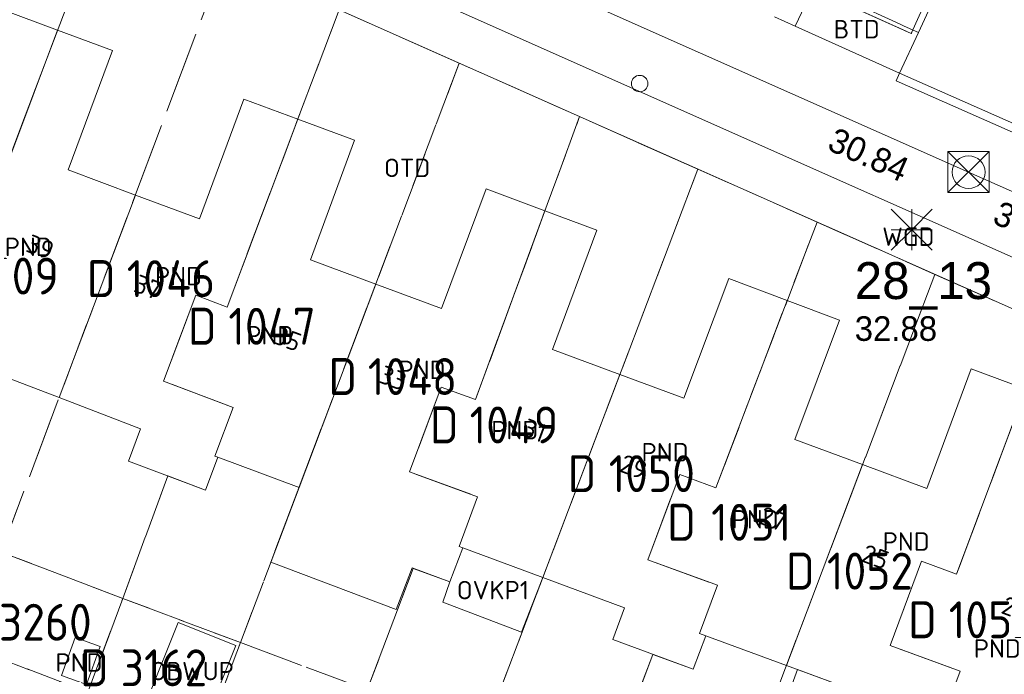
# Model space of a CAD drawing. Header units: metres. Extents: x 207644 to 210135, y 370459 to 373417.
# Tile 95 of 256: x 208262 to 208310, y 371782 to 371814. Entities that reach past the tile are written whole.
import ezdxf
from ezdxf.enums import TextEntityAlignment as Align

# ---------------------------------------------------------------- set-up
doc = ezdxf.new("R2010")
doc.units = ezdxf.units.M
doc.linetypes.add('HIDDEN2', pattern=[4.7625, 3.175, -1.5875])
for name, color, linetype in [('BTD', 7, 'Continuous'), ('combi_kolk', 7, 'Continuous'), ('CON_BxH800x800mm', 7, 'Continuous'), ('GB', 1, 'Continuous'), ('GB07', 1, 'Continuous'), ('GB11', 1, 'Continuous'), ('INV_BxH800x800mm', 7, 'Continuous'), ('KAD_perceelnummer', 212, 'Continuous'), ('KAD_sectie', 212, 'Continuous'), ('KAD_Vastgesteld_Perceel', 212, 'Continuous'), ('NAR', 7, 'Continuous'), ('NLV_inspectieput', 7, 'Continuous'), ('NNR_inspectieput', 7, 'Continuous'), ('NOD_inspectieput', 7, 'Continuous'), ('OBWUP', 7, 'Continuous'), ('OTD', 7, 'Continuous'), ('OVKP1', 7, 'Continuous'), ('PND', 7, 'Continuous'), ('WGD', 7, 'Continuous')]:
    doc.layers.add(name, color=color, linetype=linetype)
for name, color, linetype, lineweight in [('GIMGMV', 7, 'Continuous', 25), ('GMV', 7, 'Continuous', 25), ('GP1', 7, 'Continuous', 30), ('Q21_lantaarnpaal', 1, 'Continuous', 0), ('Q28_rioolput', 153, 'Continuous', 0)]:
    doc.layers.add(name, color=color, linetype=linetype, lineweight=lineweight)
doc.styles.add('ISO', font='isocpeur.ttf', dxfattribs={"height": 1})
doc.styles.add('ISOCP', font='ISOCP.shx', dxfattribs={"height": 1.8})

# ---------------------------------------------------------------- blocks, each defined once
blk = doc.blocks.new('ACMAP_ANN_TEMPLATE_Vastgesteld_Perceelnummer')
at = {"layer": 'KAD_perceelnummer', "style": 'ISOCP'}
blk.add_attdef('Perceelnummer', text='', height=1.8, dxfattribs=at).set_placement((0, 0), align=Align.MIDDLE)
at = {"layer": 'KAD_sectie', "style": 'ISOCP'}
blk.add_attdef('sectie', text='', height=1.8, dxfattribs=at).set_placement((-2.7, 0), align=Align.MIDDLE_RIGHT)
blk = doc.blocks.new('Q21')
for p, q in [((-1, 1), (0, 0)), ((0, 1), (0, 0)), ((0, 0), (1, 1)), ((-1, 0), (0, 0)), ((-1, -1), (0, 0)), ((0, 0), (1, 0)), ((0, 0), (0, -1)), ((0, 0), (1, -1))]:
    blk.add_line(p, q)
blk = doc.blocks.new('Q28')
at = {"linetype": 'Continuous'}
for p, q in [((-1, -1), (1, 1)), ((-1, 1), (1, -1))]:
    blk.add_line(p, q, dxfattribs=at)
blk.add_lwpolyline([(1, 1), (1, -1), (-1, -1), (-1, 1)], close=True)

msp = doc.modelspace()

# ---------------------------------------------------------------- linework, layer by layer
at = {"layer": 'combi_kolk', "color": 253, "lineweight": 13}
msp.add_circle((208292.68, 371810.63), 0.4, dxfattribs=at)
at = {"layer": 'CON_BxH800x800mm', "color": 253, "linetype": 'Continuous', "lineweight": 13}
for points in [[(208308.71, 371806.31), (208251.79, 371831.6)], [(208364.08, 371781.82), (208308.71, 371806.31)]]:
    msp.add_lwpolyline(points, dxfattribs=at)
at = {"layer": 'GB', "color": 253, "linetype": 'Continuous', "lineweight": 13}
for points in [[(208264.31, 371813.236), (208261.558, 371814.253)], [(208266.98, 371812.249), (208264.31, 371813.236)], [(208264.824, 371806.415), (208266.98, 371812.249)], [(208271.23, 371804.027), (208273.381, 371809.863)], [(208273.381, 371809.863), (208276.02, 371808.89)], [(208278.786, 371807.87), (208276.02, 371808.89)], [(208276.634, 371802.034), (208278.786, 371807.87)], [(208268.101, 371805.193), (208264.824, 371806.415)], [(208285.19, 371805.49), (208283.027, 371799.658)], [(208288.064, 371804.424), (208285.19, 371805.49)], [(208268.101, 371805.193), (208271.23, 371804.027)], [(208288.064, 371804.424), (208290.596, 371803.484)], [(208290.596, 371803.484), (208288.433, 371797.653)], [(208279.82, 371800.85), (208276.634, 371802.034)], [(208294.838, 371795.293), (208297.018, 371801.119)], [(208297.018, 371801.119), (208299.87, 371800.051)], [(208283.027, 371799.658), (208279.82, 371800.85)], [(208299.87, 371800.051), (208302.425, 371799.095)], [(208302.425, 371799.095), (208300.245, 371793.27)], [(208288.433, 371797.653), (208291.718, 371796.442)], [(208264.385, 371795.312), (208260.327, 371796.861)], [(208306.681, 371790.883), (208308.842, 371796.715)], [(208308.842, 371796.715), (208311.503, 371795.729)], [(208291.718, 371796.442), (208294.838, 371795.293)], [(208264.385, 371795.312), (208268.357, 371793.795)], [(208268.357, 371793.795), (208267.771, 371792.22)], [(208300.245, 371793.27), (208303.547, 371792.045)], [(208271.515, 371790.807), (208272.115, 371792.409)], [(208276.077, 371790.928), (208272.115, 371792.409)], [(208267.771, 371792.22), (208271.515, 371790.807)], [(208303.547, 371792.045), (208306.681, 371790.883)], [(208276.077, 371790.928), (208274.702, 371787.283)], [(208284.053, 371787.983), (208283.426, 371786.327)], [(208284.053, 371787.983), (208287.962, 371786.535)], [(208274.702, 371787.283), (208280.816, 371784.976)], [(208280.816, 371784.976), (208281.584, 371787.012)], [(208281.584, 371787.012), (208283.426, 371786.327)], [(208287.962, 371786.535), (208291.948, 371785.059)], [(208291.948, 371785.059), (208291.368, 371783.512)], [(208295.291, 371782.066), (208295.897, 371783.691)], [(208295.897, 371783.691), (208299.831, 371782.249)], [(208291.368, 371783.512), (208295.291, 371782.066)], [(208299.831, 371782.249), (208303.676, 371780.84)]]:
    msp.add_lwpolyline(points, dxfattribs=at)
at = {"layer": 'GB07', "color": 253, "linetype": 'Continuous', "lineweight": 13}
for points in [[(208264.31, 371813.236), (208260.876, 371804.119)], [(208272.573, 371799.728), (208276.02, 371808.89)], [(208268.101, 371805.193), (208264.385, 371795.312)], [(208288.064, 371804.424), (208284.679, 371795.217)], [(208276.077, 371790.928), (208279.82, 371800.85)], [(208269.478, 371796.118), (208271.044, 371800.306)], [(208271.044, 371800.306), (208272.573, 371799.728)], [(208296.392, 371790.911), (208299.87, 371800.051)], [(208272.872, 371794.829), (208269.478, 371796.118)], [(208287.962, 371786.535), (208291.718, 371796.442)], [(208283.01, 371795.824), (208281.46, 371791.687)], [(208284.679, 371795.217), (208283.01, 371795.824)], [(208308.123, 371786.705), (208311.503, 371795.729)], [(208271.98, 371792.461), (208272.872, 371794.829)], [(208272.115, 371792.409), (208271.98, 371792.461)], [(208303.547, 371792.045), (208299.831, 371782.249)], [(208281.46, 371791.687), (208284.782, 371790.476)], [(208293.071, 371787.407), (208294.629, 371791.565)], [(208294.629, 371791.565), (208296.392, 371790.911)], [(208284.782, 371790.476), (208283.876, 371788.047)], [(208283.876, 371788.047), (208284.053, 371787.983)], [(208296.466, 371786.16), (208293.071, 371787.407)], [(208304.882, 371783.223), (208306.412, 371787.331)], [(208306.412, 371787.331), (208308.123, 371786.705)], [(208295.592, 371783.802), (208296.466, 371786.16)], [(208295.897, 371783.691), (208295.592, 371783.802)], [(208308.302, 371781.977), (208304.882, 371783.223)], [(208307.369, 371779.478), (208308.302, 371781.977)]]:
    msp.add_lwpolyline(points, dxfattribs=at)
at = {"layer": 'GB11', "color": 253, "linetype": 'Continuous', "lineweight": 13}
msp.add_lwpolyline([(208266.382, 371783.179), (208265.727, 371781.329), (208264.507, 371781.761), (208265.163, 371783.611), (208266.382, 371783.179)], dxfattribs=at)
at = {"layer": 'GIMGMV', "color": 253, "linetype": 'Continuous', "lineweight": 13}
for points in [[(208270.182, 371784.348), (208268.737, 371780.732)], [(208273, 371783.222), (208270.182, 371784.348)], [(208271.555, 371779.606), (208273, 371783.222)]]:
    msp.add_lwpolyline(points, dxfattribs=at)
at = {"layer": 'GMV', "color": 253, "linetype": 'Continuous', "lineweight": 13}
for points in [[(208330.887, 371793.257), (208223.799, 371840.874)], [(208318.73, 371796.145), (208254.404, 371824.72)], [(208306.262, 371813.12), (208307.629, 371816.098)], [(208301.204, 371815.433), (208300.251, 371813.428)], [(208302.953, 371814.625), (208305.37, 371813.526)], [(208299.248, 371813.881), (208300.251, 371813.428)], [(208305.347, 371811.128), (208300.251, 371813.428)], [(208305.37, 371813.526), (208305.572, 371813.434)], [(208305.572, 371813.434), (208306.262, 371813.12)], [(208306.262, 371813.12), (208305.347, 371811.128)], [(208305.347, 371811.128), (208305.18, 371810.764)], [(208305.347, 371811.128), (208330.828, 371799.876)], [(208305.18, 371810.764), (208315.295, 371806.298), (208326.23, 371801.469), (208330.665, 371799.51)]]:
    msp.add_lwpolyline(points, dxfattribs=at)
at = {"layer": 'GP1', "color": 253, "linetype": 'Continuous', "lineweight": 13}
for points in [[(208287.962, 371786.535), (208286.913, 371783.88)], [(208283.092, 371785.345), (208283.426, 371786.327)], [(208286.913, 371783.88), (208283.092, 371785.345)], [(208300.372, 371782.051), (208298.97, 371778.209)], [(208303.676, 371780.84), (208300.372, 371782.051)]]:
    msp.add_lwpolyline(points, dxfattribs=at)
at = {"layer": 'KAD_Vastgesteld_Perceel', "color": 253, "linetype": 'HIDDEN2', "lineweight": 13}
for points in [[(208257.6, 371866.051), (208273.665, 371856.03), (208263.063, 371832.41), (208269.851, 371829.346), (208273.966, 371827.488), (208278.081, 371825.63), (208282.176, 371823.781), (208286.29, 371821.924), (208290.403, 371820.067), (208294.5, 371818.218), (208298.604, 371816.366), (208302.768, 371814.486), (208305.913, 371813.067), (208307.887, 371817.468), (208309.015, 371816.969), (208313.108, 371815.158)], [(208221.241, 371780.936), (208222.793, 371785.119), (208224.323, 371789.243), (208225.988, 371788.607), (208227.585, 371792.908), (208228.628, 371795.72), (208230.366, 371795.067), (208231.943, 371799.265), (208233.526, 371803.48), (208235.113, 371807.705), (208236.698, 371811.924), (208238.283, 371816.142), (208239.868, 371820.361), (208241.471, 371824.63), (208242.299, 371824.353), (208242.788, 371825.654), (208244.154, 371829.287), (208254.417, 371824.714), (208241.46, 371789.7), (208253.895, 371784.972), (208254.039, 371785.39), (208259.966, 371783.183), (208265.79, 371780.943)], [(208312.667, 371798.837), (208307.067, 371801.325), (208301.325, 371803.876), (208295.515, 371806.457), (208289.753, 371809.017), (208283.884, 371811.624), (208278.027, 371814.226), (208272.433, 371816.711), (208266.596, 371819.304), (208260.758, 371821.897)], [(208271.483, 371778.754), (208273.223, 371783.364), (208279.402, 371781.059)]]:
    msp.add_lwpolyline(points, dxfattribs=at)
for points in [[(208260.758, 371821.897), (208266.596, 371819.304), (208260.876, 371804.119), (208259.225, 371804.752), (208257.659, 371800.653), (208261.03, 371799.347), (208260.127, 371796.939), (208260.327, 371796.861), (208259.709, 371795.198), (208257.9, 371795.898), (208255.685, 371790.041), (208249.601, 371792.401), (208254.024, 371804.437), (208256.052, 371809.685), (208260.758, 371821.897)], [(208254.039, 371785.39), (208254.067, 371785.471), (208255.685, 371790.041), (208257.9, 371795.898), (208259.709, 371795.198), (208260.327, 371796.861), (208260.127, 371796.939), (208261.03, 371799.347), (208257.659, 371800.653), (208259.225, 371804.752), (208260.876, 371804.119), (208266.596, 371819.304), (208272.433, 371816.711), (208261.552, 371787.779), (208259.966, 371783.183), (208254.039, 371785.39)], [(208303.593, 371816.16), (208304.892, 371818.793), (208307.887, 371817.468), (208305.913, 371813.067), (208302.768, 371814.486), (208303.593, 371816.16)], [(208272.433, 371816.711), (208278.027, 371814.226), (208272.573, 371799.728), (208271.044, 371800.306), (208269.478, 371796.118), (208272.872, 371794.829), (208271.98, 371792.461), (208272.115, 371792.409), (208271.515, 371790.807), (208269.688, 371791.495), (208267.482, 371785.523), (208261.552, 371787.779), (208272.433, 371816.711)], [(208283.884, 371811.624), (208273.223, 371783.364), (208267.482, 371785.523), (208269.688, 371791.495), (208271.515, 371790.807), (208272.115, 371792.409), (208271.98, 371792.461), (208272.872, 371794.829), (208269.478, 371796.118), (208271.044, 371800.306), (208272.573, 371799.728), (208278.027, 371814.226), (208283.884, 371811.624)], [(208283.884, 371811.624), (208289.753, 371809.017), (208284.679, 371795.217), (208283.01, 371795.824), (208281.46, 371791.687), (208284.782, 371790.476), (208283.876, 371788.047), (208284.053, 371787.983), (208283.426, 371786.327), (208281.648, 371786.987), (208279.402, 371781.059), (208273.223, 371783.364), (208283.884, 371811.624)], [(208295.515, 371806.457), (208285.087, 371778.95), (208279.402, 371781.059), (208281.648, 371786.987), (208283.426, 371786.327), (208284.053, 371787.983), (208283.876, 371788.047), (208284.782, 371790.476), (208281.46, 371791.687), (208283.01, 371795.824), (208284.679, 371795.217), (208289.753, 371809.017), (208295.515, 371806.457)], [(208285.087, 371778.95), (208295.515, 371806.457), (208301.325, 371803.876), (208296.392, 371790.911), (208294.629, 371791.565), (208293.071, 371787.407), (208296.466, 371786.16), (208295.592, 371783.802), (208295.897, 371783.691), (208295.291, 371782.066), (208293.32, 371782.791), (208291.039, 371776.754), (208285.087, 371778.95)], [(208307.067, 371801.325), (208296.925, 371774.589), (208291.039, 371776.754), (208293.32, 371782.791), (208295.291, 371782.066), (208295.897, 371783.691), (208295.592, 371783.802), (208296.466, 371786.16), (208293.071, 371787.407), (208294.629, 371791.565), (208296.392, 371790.911), (208301.325, 371803.876), (208307.067, 371801.325)], [(208307.067, 371801.325), (208312.667, 371798.837), (208308.123, 371786.705), (208306.412, 371787.331), (208304.882, 371783.223), (208308.302, 371781.977), (208307.369, 371779.478), (208307.599, 371779.394), (208307.003, 371777.8), (208305.195, 371778.46), (208302.94, 371772.379), (208296.925, 371774.589), (208307.067, 371801.325)], [(208318.705, 371796.155), (208311.899, 371777.826), (208309.046, 371770.123), (208302.94, 371772.379), (208305.195, 371778.46), (208307.003, 371777.8), (208307.599, 371779.394), (208307.369, 371779.478), (208308.302, 371781.977), (208304.882, 371783.223), (208306.412, 371787.331), (208308.123, 371786.705), (208312.667, 371798.837), (208318.705, 371796.155)], [(208259.966, 371783.183), (208261.552, 371787.779), (208267.482, 371785.523), (208265.79, 371780.943), (208259.966, 371783.183)], [(208271.483, 371778.754), (208265.79, 371780.943), (208267.482, 371785.523), (208273.223, 371783.364), (208271.483, 371778.754)]]:
    msp.add_lwpolyline(points, close=True, dxfattribs=at)
at = {"layer": 'NOD_inspectieput', "color": 253, "lineweight": 13}
msp.add_circle((208308.71, 371806.31), 0.8, dxfattribs=at)

# ---------------------------------------------------------------- block references
at = {"layer": 'KAD_Vastgesteld_Perceel', "color": 253, "linetype": 'HIDDEN2', "lineweight": 13}
ref = msp.add_blockref('ACMAP_ANN_TEMPLATE_Vastgesteld_Perceelnummer', (208262.25, 371801.244), dxfattribs=at)
ref.add_attrib('Perceelnummer', '3109', dxfattribs={"layer": 'KAD_perceelnummer', "lineweight": 13, "height": 1.8, "style": 'ISOCP'}).set_placement((208262.25, 371801.244), align=Align.MIDDLE)
ref.add_attrib('sectie', 'D', dxfattribs={"layer": 'KAD_sectie', "lineweight": 13, "height": 1.8, "style": 'ISOCP'}).set_placement((208259.55, 371801.244), align=Align.MIDDLE_RIGHT)
ref = msp.add_blockref('ACMAP_ANN_TEMPLATE_Vastgesteld_Perceelnummer', (208269.832, 371801.117), dxfattribs=at)
ref.add_attrib('Perceelnummer', '1046', dxfattribs={"layer": 'KAD_perceelnummer', "lineweight": 13, "height": 1.8, "style": 'ISOCP'}).set_placement((208269.832, 371801.117), align=Align.MIDDLE)
ref.add_attrib('sectie', 'D', dxfattribs={"layer": 'KAD_sectie', "lineweight": 13, "height": 1.8, "style": 'ISOCP'}).set_placement((208267.132, 371801.117), align=Align.MIDDLE_RIGHT)
ref = msp.add_blockref('ACMAP_ANN_TEMPLATE_Vastgesteld_Perceelnummer', (208274.762, 371798.795), dxfattribs=at)
ref.add_attrib('Perceelnummer', '1047', dxfattribs={"layer": 'KAD_perceelnummer', "lineweight": 13, "height": 1.8, "style": 'ISOCP'}).set_placement((208274.762, 371798.795), align=Align.MIDDLE)
ref.add_attrib('sectie', 'D', dxfattribs={"layer": 'KAD_sectie', "lineweight": 13, "height": 1.8, "style": 'ISOCP'}).set_placement((208272.062, 371798.795), align=Align.MIDDLE_RIGHT)
ref = msp.add_blockref('ACMAP_ANN_TEMPLATE_Vastgesteld_Perceelnummer', (208281.606, 371796.342), dxfattribs=at)
ref.add_attrib('Perceelnummer', '1048', dxfattribs={"layer": 'KAD_perceelnummer', "lineweight": 13, "height": 1.8, "style": 'ISOCP'}).set_placement((208281.606, 371796.342), align=Align.MIDDLE)
ref.add_attrib('sectie', 'D', dxfattribs={"layer": 'KAD_sectie', "lineweight": 13, "height": 1.8, "style": 'ISOCP'}).set_placement((208278.906, 371796.342), align=Align.MIDDLE_RIGHT)
ref = msp.add_blockref('ACMAP_ANN_TEMPLATE_Vastgesteld_Perceelnummer', (208286.553, 371793.983), dxfattribs=at)
ref.add_attrib('Perceelnummer', '1049', dxfattribs={"layer": 'KAD_perceelnummer', "lineweight": 13, "height": 1.8, "style": 'ISOCP'}).set_placement((208286.553, 371793.983), align=Align.MIDDLE)
ref.add_attrib('sectie', 'D', dxfattribs={"layer": 'KAD_sectie', "lineweight": 13, "height": 1.8, "style": 'ISOCP'}).set_placement((208283.853, 371793.983), align=Align.MIDDLE_RIGHT)
ref = msp.add_blockref('ACMAP_ANN_TEMPLATE_Vastgesteld_Perceelnummer', (208293.27, 371791.606), dxfattribs=at)
ref.add_attrib('Perceelnummer', '1050', dxfattribs={"layer": 'KAD_perceelnummer', "lineweight": 13, "height": 1.8, "style": 'ISOCP'}).set_placement((208293.27, 371791.606), align=Align.MIDDLE)
ref.add_attrib('sectie', 'D', dxfattribs={"layer": 'KAD_sectie', "lineweight": 13, "height": 1.8, "style": 'ISOCP'}).set_placement((208290.57, 371791.606), align=Align.MIDDLE_RIGHT)
ref = msp.add_blockref('ACMAP_ANN_TEMPLATE_Vastgesteld_Perceelnummer', (208298.117, 371789.233), dxfattribs=at)
ref.add_attrib('Perceelnummer', '1051', dxfattribs={"layer": 'KAD_perceelnummer', "lineweight": 13, "height": 1.8, "style": 'ISOCP'}).set_placement((208298.117, 371789.233), align=Align.MIDDLE)
ref.add_attrib('sectie', 'D', dxfattribs={"layer": 'KAD_sectie', "lineweight": 13, "height": 1.8, "style": 'ISOCP'}).set_placement((208295.417, 371789.233), align=Align.MIDDLE_RIGHT)
ref = msp.add_blockref('ACMAP_ANN_TEMPLATE_Vastgesteld_Perceelnummer', (208303.905, 371786.852), dxfattribs=at)
ref.add_attrib('Perceelnummer', '1052', dxfattribs={"layer": 'KAD_perceelnummer', "lineweight": 13, "height": 1.8, "style": 'ISOCP'}).set_placement((208303.905, 371786.852), align=Align.MIDDLE)
ref.add_attrib('sectie', 'D', dxfattribs={"layer": 'KAD_sectie', "lineweight": 13, "height": 1.8, "style": 'ISOCP'}).set_placement((208301.205, 371786.852), align=Align.MIDDLE_RIGHT)
ref = msp.add_blockref('ACMAP_ANN_TEMPLATE_Vastgesteld_Perceelnummer', (208309.86, 371784.48), dxfattribs=at)
ref.add_attrib('Perceelnummer', '1053', dxfattribs={"layer": 'KAD_perceelnummer', "lineweight": 13, "height": 1.8, "style": 'ISOCP'}).set_placement((208309.86, 371784.48), align=Align.MIDDLE)
ref.add_attrib('sectie', 'D', dxfattribs={"layer": 'KAD_sectie', "lineweight": 13, "height": 1.8, "style": 'ISOCP'}).set_placement((208307.16, 371784.48), align=Align.MIDDLE_RIGHT)
ref = msp.add_blockref('ACMAP_ANN_TEMPLATE_Vastgesteld_Perceelnummer', (208263.713, 371784.361), dxfattribs=at)
ref.add_attrib('Perceelnummer', '3260', dxfattribs={"layer": 'KAD_perceelnummer', "lineweight": 13, "height": 1.8, "style": 'ISOCP'}).set_placement((208263.713, 371784.361), align=Align.MIDDLE)
ref.add_attrib('sectie', 'D', dxfattribs={"layer": 'KAD_sectie', "lineweight": 13, "height": 1.8, "style": 'ISOCP'}).set_placement((208261.013, 371784.361), align=Align.MIDDLE_RIGHT)
ref = msp.add_blockref('ACMAP_ANN_TEMPLATE_Vastgesteld_Perceelnummer', (208269.496, 371782.139), dxfattribs=at)
ref.add_attrib('Perceelnummer', '3162', dxfattribs={"layer": 'KAD_perceelnummer', "lineweight": 13, "height": 1.8, "style": 'ISOCP'}).set_placement((208269.496, 371782.139), align=Align.MIDDLE)
ref.add_attrib('sectie', 'D', dxfattribs={"layer": 'KAD_sectie', "lineweight": 13, "height": 1.8, "style": 'ISOCP'}).set_placement((208266.796, 371782.139), align=Align.MIDDLE_RIGHT)
at = {"layer": 'Q21_lantaarnpaal', "color": 253}
msp.add_blockref('Q21', (208305.939, 371803.497), dxfattribs=at)
at = {"layer": 'Q28_rioolput', "color": 253}
msp.add_blockref('Q28', (208308.705, 371806.313), dxfattribs=at)

# ---------------------------------------------------------------- texts
at = {"layer": 'BTD', "color": 253, "linetype": 'Continuous', "lineweight": 13, "style": 'ISO'}
msp.add_text('BTD', height=0.9, dxfattribs=at).set_placement((208303.257, 371813.279), align=Align.MIDDLE_CENTER)
at = {"layer": 'INV_BxH800x800mm', "color": 253, "lineweight": 13}
for rotation, p in [(336.04, (208301.76, 371807.43)), (336.14, (208309.81, 371803.85))]:
    msp.add_text('30.84', height=1.2, rotation=rotation, dxfattribs=at).set_placement(p)
at = {"layer": 'NAR', "color": 253, "linetype": 'Continuous', "lineweight": 13, "style": 'ISO'}
for s, rotation, p in [('39', 339.5, (208263.467, 371802.652)), ('37', 339.6, (208268.7, 371800.701)), ('35', 339.6, (208275.521, 371798.18)), ('33', 339.6, (208280.661, 371796.27)), ('31', 339.8, (208287.56, 371793.712)), ('29', 339.8, (208292.383, 371791.934)), ('27', 339.6, (208299.164, 371789.405)), ('25', 339.7, (208304.167, 371787.549)), ('23', 339.7, (208310.979, 371785.024))]:
    msp.add_text(s, height=0.9, rotation=rotation, dxfattribs=at).set_placement(p, align=Align.MIDDLE_CENTER)
at = {"layer": 'NLV_inspectieput', "color": 253, "lineweight": 13}
msp.add_text('32.88', height=1.2, dxfattribs=at).set_placement((208303.16, 371798.08))
at = {"layer": 'NNR_inspectieput', "color": 253, "lineweight": 13}
msp.add_text('28_13', height=1.8, dxfattribs=at).set_placement((208303.16, 371800.12))
at = {"layer": 'OBWUP', "color": 253, "linetype": 'Continuous', "lineweight": 13, "style": 'ISO'}
msp.add_text('OBWUP', height=0.9, dxfattribs=at).set_placement((208270.869, 371781.977), align=Align.MIDDLE_CENTER)
at = {"layer": 'OTD', "color": 253, "linetype": 'Continuous', "lineweight": 13, "style": 'ISO'}
msp.add_text('OTD', height=0.9, dxfattribs=at).set_placement((208281.345, 371806.518), align=Align.MIDDLE_CENTER)
at = {"layer": 'OVKP1', "color": 253, "linetype": 'Continuous', "lineweight": 13, "style": 'ISO'}
msp.add_text('OVKP1', height=0.9, dxfattribs=at).set_placement((208285.527, 371785.924), align=Align.MIDDLE_CENTER)
at = {"layer": 'PND', "color": 253, "linetype": 'Continuous', "lineweight": 13, "style": 'ISO'}
for p in [(208262.88, 371802.663), (208270.203, 371801.234), (208274.649, 371798.354), (208282.071, 371796.666), (208286.589, 371793.728), (208293.916, 371792.648), (208298.309, 371789.378), (208305.667, 371788.295), (208310.11, 371783.078), (208265.353, 371782.395)]:
    msp.add_text('PND', height=0.9, dxfattribs=at).set_placement(p, align=Align.MIDDLE_CENTER)
at = {"layer": 'WGD', "color": 253, "linetype": 'Continuous', "lineweight": 13, "style": 'ISO'}
msp.add_text('WGD', height=0.9, dxfattribs=at).set_placement((208305.774, 371803.162), align=Align.MIDDLE_CENTER)

doc.saveas('drawing.dxf')
